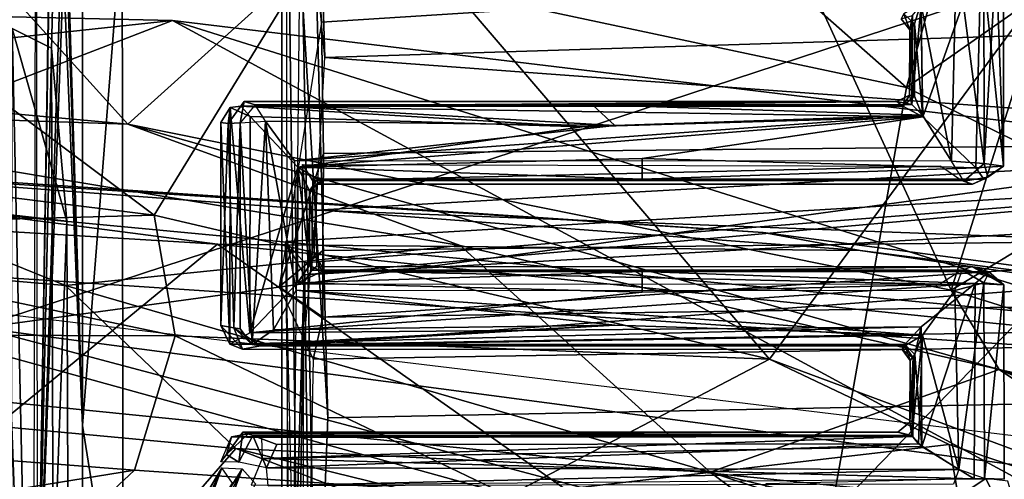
# Model space of a CAD drawing. Header units: millimetres. Extents: x -367 to 317, y -615 to 392.
# Tile 160 of 191: x 41 to 65, y 189 to 200. Entities that reach past the tile are written whole.
import ezdxf

# ---------------------------------------------------------------- set-up
doc = ezdxf.new("R2010")
doc.units = ezdxf.units.MM
doc.layers.add('Fbx_Root', color=7, linetype='Continuous', true_color=0x000000)
doc.styles.add('Default', font='arial.ttf')
doc.dimstyles.new('Default', dxfattribs={"dimscale": 10, "dimtxt": 2.5, "dimasz": 3, "dimexe": 1, "dimexo": 0.5, "dimgap": 0.8, "dimtad": 1, "dimtoh": 1, "dimzin": 1, "dimdsep": 46, "dimtxsty": 'Default', "dimcen": 2.5, "dimadec": 1, "dimazin": 1, "dimtfac": 1, "dimtdec": 4, "dimtix": 1, "dimtofl": 0, "dimtmove": 1, "dimatfit": 3, "dimfxl": 1, "dimtolj": 1, "dimtzin": 1, "dimarcsym": 0})

# ---------------------------------------------------------------- blocks, each defined once
blk = doc.blocks.new('*D1')
at = {"layer": 'Defpoints', "color": 0}
for p in [(-317.816, 295.28), (317.184, 295.28), (-317.816, -604.775)]:
    blk.add_point(p, dxfattribs=at)
at = {"layer": 'Fbx_Root', "color": 0, "lineweight": -2}
for p, q in [((-317.816, 290.28), (-317.816, -614.775)), ((317.184, 290.28), (317.184, -614.775)), ((287.184, -604.775), (-287.816, -604.775))]:
    blk.add_line(p, q, dxfattribs=at)
at = {"layer": 'Fbx_Root', "color": 0}
for points in [[(-287.816, -599.775), (-287.816, -609.775), (-317.816, -604.775)], [(287.184, -609.775), (287.184, -599.775), (317.184, -604.775)]]:
    blk.add_solid(points, dxfattribs=at)
at = {"layer": 'Fbx_Root', "color": 0, "insert": (-0.316, -584.012), "char_height": 25, "attachment_point": 5, "style": 'Default'}
blk.add_mtext('\\A1;635.00', dxfattribs=at)

msp = doc.modelspace()

# ---------------------------------------------------------------- linework, layer by layer
at = {"layer": 'Fbx_Root'}
for points in [[(41.323, 228.012, 331.41), (41.399, 184.236, 309.52), (41.81, 210.019, 339.319)], [(42.499, 190.429, 354.816), (42.492, 217.539, 368.958), (42.035, 205.44, 345.274)], [(42.492, 217.539, 368.958), (42.499, 190.429, 354.816), (43.478, 202.835, 361.647)], [(41.28, 176.342, 304.822), (41.384, 216.654, 325.733), (40.228, 204.705, 317.618)], [(62.761, 198.732, 360.974), (67.713, 216.656, 368.994), (51.592, 208.576, 364.78)], [(62.761, 198.732, 360.974), (71.22, 204.655, 364.725), (67.713, 216.656, 368.994)], [(18.739, 214.637, 317.452), (80.106, 206.025, 316.14), (39.078, 192.558, 306.426)], [(105.92, 201.831, 450.044), (39.993, 192.831, 477.345), (3.763, 212.381, 443.789)], [(13.64, 200.552, 631.001), (43.616, 197.832, 630.46), (31.07, 211.701, 629.671)], [(56.602, 209.524, 628.79), (31.07, 211.701, 629.671), (43.616, 197.832, 630.46)], [(41.778, 207.249, 336.478), (41.81, 210.019, 339.319), (41.399, 184.236, 309.52)], [(63.858, 193.757, 629.749), (56.602, 209.524, 628.79), (43.616, 197.832, 630.46)], [(68.081, 207.174, 628.29), (56.602, 209.524, 628.79), (63.858, 193.757, 629.749)], [(43.478, 202.835, 361.647), (62.761, 198.732, 360.974), (51.592, 208.576, 364.78)], [(48.107, 206.718, 359.691), (48.537, 190.623, 351.906), (47.506, 207.537, 359.298)], [(47.574, 174.358, 343.955), (47.506, 207.537, 359.298), (47.915, 174.918, 344.928)], [(48.537, 190.623, 351.906), (47.915, 174.918, 344.928), (47.506, 207.537, 359.298)], [(48.461, 199.476, 328.972), (47.668, 207.701, 327.149), (48.341, 203.395, 327.737)], [(41.831, 203.675, 336.509), (41.778, 207.249, 336.478), (41.399, 184.236, 309.52)], [(77.034, 201.697, 628.108), (68.081, 207.174, 628.29), (63.858, 193.757, 629.749)], [(48.182, 203.43, 353.707), (47.6, 206.946, 353.887), (48.379, 200.342, 352.783)], [(77.763, 191.204, 352.588), (48.537, 190.623, 351.906), (48.107, 206.718, 359.691), (77.955, 206.747, 360.24)], [(39.078, 192.558, 306.426), (80.106, 206.025, 316.14), (79.701, 181.351, 303.354)], [(20.256, 198.552, 535.882), (31.099, 205.445, 536.951), (44.26, 195.601, 536.84)], [(31.099, 205.445, 536.951), (49.311, 203.839, 537.978), (44.26, 195.601, 536.84)], [(42.035, 205.44, 345.274), (42.05, 203.678, 344.896), (42.499, 190.429, 354.816)], [(41.28, 176.342, 304.822), (40.228, 204.705, 317.618), (39.959, 188.685, 309.526)], [(62.761, 198.732, 360.974), (80.915, 189.829, 358.39), (71.22, 204.655, 364.725)], [(48.401, 175.382, 322.079), (47.862, 203.909, 322.091), (47.549, 174.423, 322.857)], [(47.862, 203.909, 322.091), (48.401, 175.382, 322.079), (76.2, 204.006, 321.667)], [(48.401, 175.382, 322.079), (77.352, 174.921, 321.669), (76.2, 204.006, 321.667)], [(41.946, 200.985, 339.14), (41.831, 203.675, 336.509), (41.399, 184.236, 309.52)], [(42.05, 203.678, 344.896), (42.038, 201.615, 343.259), (42.499, 190.429, 354.816)], [(49.311, 203.839, 537.978), (59.395, 192.06, 537.844), (44.26, 195.601, 536.84)], [(76.419, 200.352, 329.086), (48.341, 203.395, 327.737), (76.749, 203.729, 328.083)], [(49.311, 203.839, 537.978), (66.194, 201.302, 539.417), (59.395, 192.06, 537.844)], [(77.653, 202.21, 353.072), (48.182, 203.43, 353.707), (48.379, 200.342, 352.783)], [(76.419, 200.352, 329.086), (48.461, 199.476, 328.972), (48.341, 203.395, 327.737)], [(43.505, 184.137, 353.25), (43.478, 202.835, 361.647), (42.499, 190.429, 354.816)], [(59.617, 180.964, 352.746), (62.761, 198.732, 360.974), (43.478, 202.835, 361.647), (43.505, 184.137, 353.25)], [(47.403, 192.044, 336.431), (47.403, 175.382, 323.095), (47.403, 202.232, 324.583)], [(77.864, 197.406, 350.585), (77.653, 202.21, 353.072), (48.379, 200.342, 352.783), (48.43, 197.112, 350.823)], [(42.398, 178.151, 652.65), (14.829, 202.138, 751.405), (-9.157, 179.697, 654.035)], [(42.398, 178.151, 652.65), (95.187, 178.201, 674.852), (67.235, 200.543, 754.98), (14.829, 202.138, 751.405)], [(63.115, 200.801, 574.237), (63.161, 198.017, 574.232), (64.601, 202.064, 574.257)], [(63.121, 200.763, 598.567), (63.99, 202.088, 598.565), (63.867, 196.923, 598.582)], [(64.468, 196.758, 574.246), (64.601, 202.064, 574.257), (63.161, 198.017, 574.232)], [(63.867, 196.923, 598.582), (63.99, 202.088, 598.565), (64.668, 196.869, 598.033)], [(64.667, 202.087, 597.927), (64.668, 196.869, 598.033), (63.99, 202.088, 598.565)], [(65.15, 196.804, 574.89), (64.601, 202.064, 574.257), (64.468, 196.758, 574.246)], [(64.601, 202.064, 574.257), (65.15, 196.804, 574.89), (65.147, 202.052, 575.051)], [(64.667, 202.087, 597.927), (64.966, 201.909, 584.059), (64.668, 196.869, 598.033)], [(65.15, 196.804, 574.89), (64.668, 196.869, 598.033), (64.966, 201.909, 584.059)], [(64.966, 201.909, 584.059), (65.147, 202.052, 575.051), (65.15, 196.804, 574.89)], [(-19.15, 201.848, 373.925), (44.718, 200.378, 374.345), (-49.223, 190.262, 374.267)], [(-19.15, 201.848, 373.925), (24.542, 192.624, 419.33), (44.718, 200.378, 374.345)], [(105.92, 201.831, 450.044), (137.42, 179.928, 485.957), (39.993, 192.831, 477.345)], [(77.034, 201.697, 628.108), (63.858, 193.757, 629.749), (82.45, 187.956, 628.877)], [(42.499, 190.429, 354.816), (42.038, 201.615, 343.259), (41.399, 184.236, 309.52), (42.58, 157.796, 342.338)], [(42.038, 201.615, 343.259), (41.946, 200.985, 339.14), (41.399, 184.236, 309.52)], [(76.608, 185.68, 539.298), (59.395, 192.06, 537.844), (66.194, 201.302, 539.417), (72.395, 196.632, 539.737)], [(62.962, 200.298, 574.754), (63.115, 200.801, 574.237), (62.697, 200.544, 574.658)], [(62.896, 198.319, 598.175), (63.121, 200.763, 598.567), (63.153, 198.057, 598.57)], [(62.908, 200.504, 598.154), (63.121, 200.763, 598.567), (62.896, 198.319, 598.175)], [(63.115, 200.801, 574.237), (62.962, 200.298, 574.754), (63.161, 198.017, 574.232)], [(63.121, 200.763, 598.567), (63.867, 196.923, 598.582), (63.153, 198.057, 598.57)], [(31.239, 198.251, 630.46), (43.616, 197.832, 630.46), (13.64, 200.552, 631.001)], [(62.697, 200.544, 574.658), (62.632, 200.423, 588.482), (62.845, 200.153, 587.917)], [(62.845, 200.153, 587.917), (62.632, 200.423, 588.482), (62.908, 200.504, 598.154)], [(62.962, 200.298, 574.754), (62.697, 200.544, 574.658), (62.845, 200.153, 587.917)], [(62.837, 198.548, 588.915), (62.908, 200.504, 598.154), (62.896, 198.319, 598.175)], [(62.837, 198.548, 588.915), (62.845, 200.153, 587.917), (62.908, 200.504, 598.154)], [(-49.223, 190.262, 374.267), (44.718, 200.378, 374.345), (69.15, 187.137, 374.949)], [(262.031, 200.251, 77.066), (261.864, 199.266, 96.889), (20.397, 29.818, 150.584), (134.105, 110.737, 100.651)], [(90.704, 185.957, 421.541), (44.718, 200.378, 374.345), (24.542, 192.624, 419.33)], [(44.718, 200.378, 374.345), (90.704, 185.957, 421.541), (95.115, 194.306, 375.462)], [(95.115, 194.306, 375.462), (69.15, 187.137, 374.949), (44.718, 200.378, 374.345)], [(47.335, 193.84, 349.323), (48.43, 197.112, 350.823), (48.379, 200.342, 352.783)], [(77.182, 197.359, 330.919), (48.461, 199.476, 328.972), (76.419, 200.352, 329.086)], [(62.962, 200.298, 574.754), (62.845, 200.153, 587.917), (62.959, 198.52, 574.651)], [(63.161, 198.017, 574.232), (62.962, 200.298, 574.754), (62.959, 198.52, 574.651)], [(40.774, 200.188, 324.924), (40.298, 195.654, 338.752), (42.114, 195.448, 338.417)], [(41.899, 149.262, 308.274), (40.725, 149.078, 307.767), (40.774, 200.188, 324.924)], [(41.742, 199.704, 325.199), (41.899, 149.262, 308.274), (40.774, 200.188, 324.924)], [(42.114, 195.448, 338.417), (41.742, 199.704, 325.199), (40.774, 200.188, 324.924)], [(62.959, 198.52, 574.651), (62.845, 200.153, 587.917), (62.837, 198.548, 588.915)], [(41.742, 199.704, 325.199), (42.114, 195.448, 338.417), (42.308, 144.848, 321.522), (41.899, 149.262, 308.274)], [(261.864, 199.266, 96.889), (181.087, 142.075, 120.829), (20.397, 29.818, 150.584)], [(77.182, 197.359, 330.919), (48.244, 195.718, 331.918), (48.461, 199.476, 328.972)], [(20.256, 198.552, 535.882), (44.26, 195.601, 536.84), (32.231, 195.271, 537.419)], [(62.761, 198.732, 360.974), (59.617, 180.964, 352.746), (80.915, 189.829, 358.39)], [(62.524, 198.393, 588.44), (62.837, 198.548, 588.915), (62.896, 198.319, 598.175)], [(62.524, 198.393, 588.44), (62.671, 198.273, 574.667), (62.837, 198.548, 588.915)], [(62.837, 198.548, 588.915), (62.671, 198.273, 574.667), (62.959, 198.52, 574.651)], [(62.959, 198.52, 574.651), (62.671, 198.273, 574.667), (63.161, 198.017, 574.232)], [(46.473, 198.391, 588.815), (46.085, 197.848, 584.057), (46.397, 198.273, 574.735)], [(46.085, 197.848, 584.057), (46.473, 198.391, 588.815), (46.375, 197.863, 597.843)], [(46.473, 198.391, 588.815), (46.744, 198.306, 598.276), (46.375, 197.863, 597.843)], [(62.671, 198.273, 574.667), (62.524, 198.393, 588.44), (46.397, 198.273, 574.735)], [(46.397, 198.273, 574.735), (62.524, 198.393, 588.44), (46.473, 198.391, 588.815)], [(62.524, 198.393, 588.44), (55.043, 198.309, 598.081), (46.744, 198.306, 598.276), (46.473, 198.391, 588.815)], [(46.744, 198.306, 598.276), (55.043, 198.309, 598.081), (55.589, 197.801, 598.586)], [(47.002, 197.905, 598.545), (46.744, 198.306, 598.276), (55.589, 197.801, 598.586)], [(62.896, 198.319, 598.175), (55.043, 198.309, 598.081), (62.524, 198.393, 588.44)], [(63.153, 198.057, 598.57), (55.043, 198.309, 598.081), (62.896, 198.319, 598.175)], [(63.153, 198.057, 598.57), (55.589, 197.801, 598.586), (55.043, 198.309, 598.081)], [(59.234, 195.169, 374.068), (27.129, 197.311, 366.894), (14.255, 198.069, 374.203)], [(95.201, 190.44, 375.813), (59.234, 195.169, 374.068), (14.255, 198.069, 374.203)], [(14.255, 198.069, 374.203), (24.031, 195.162, 374.331), (95.201, 190.44, 375.813)], [(22.269, 195.587, 628.61), (42.081, 193.874, 628.233), (31.239, 198.251, 630.46)], [(51.791, 194.854, 629.697), (31.239, 198.251, 630.46), (42.081, 193.874, 628.233)], [(51.791, 194.854, 629.697), (43.616, 197.832, 630.46), (31.239, 198.251, 630.46)], [(46.13, 198.241, 574.609), (45.902, 197.877, 575.226), (46.126, 192.426, 574.66)], [(45.902, 197.877, 575.226), (46.13, 198.241, 574.609), (46.085, 197.848, 584.057)], [(46.13, 198.241, 574.609), (46.397, 198.273, 574.735), (46.085, 197.848, 584.057)], [(46.612, 192.705, 574.233), (46.13, 198.241, 574.609), (46.126, 192.426, 574.66)], [(46.624, 198.021, 574.247), (46.397, 198.273, 574.735), (46.13, 198.241, 574.609)], [(46.13, 198.241, 574.609), (46.612, 192.705, 574.233), (46.624, 198.021, 574.247)], [(46.397, 198.273, 574.735), (63.161, 198.017, 574.232), (62.671, 198.273, 574.667)], [(54.788, 197.766, 574.219), (46.397, 198.273, 574.735), (46.624, 198.021, 574.247)], [(46.397, 198.273, 574.735), (54.788, 197.766, 574.219), (63.161, 198.017, 574.232)], [(55.589, 197.801, 598.586), (63.153, 198.057, 598.57), (47.715, 196.931, 598.586)], [(63.867, 196.923, 598.582), (47.715, 196.931, 598.586), (63.153, 198.057, 598.57)], [(65.039, 191.805, 629.269), (63.858, 193.757, 629.749), (43.616, 197.832, 630.46)], [(65.039, 191.805, 629.269), (43.616, 197.832, 630.46), (51.791, 194.854, 629.697)], [(45.902, 197.877, 575.226), (46.085, 197.848, 584.057), (45.9, 192.889, 575.084)], [(46.126, 192.426, 574.66), (45.902, 197.877, 575.226), (45.9, 192.889, 575.084)], [(46.224, 192.829, 590.727), (45.9, 192.889, 575.084), (46.085, 197.848, 584.057)], [(46.085, 197.848, 584.057), (46.375, 197.863, 597.843), (46.224, 192.829, 590.727)], [(46.375, 192.806, 597.787), (46.224, 192.829, 590.727), (46.375, 197.863, 597.843)], [(47.002, 197.905, 598.545), (46.672, 192.424, 598.328), (46.375, 197.863, 597.843)], [(46.375, 192.806, 597.787), (46.375, 197.863, 597.843), (46.672, 192.424, 598.328)], [(46.624, 198.021, 574.247), (46.612, 192.705, 574.233), (47.8, 196.777, 574.225)], [(54.788, 197.766, 574.219), (46.624, 198.021, 574.247), (47.8, 196.777, 574.225)], [(46.672, 192.424, 598.328), (47.002, 197.905, 598.545), (47.196, 192.782, 598.576)], [(47.196, 192.782, 598.576), (47.002, 197.905, 598.545), (47.758, 193.758, 598.586)], [(47.002, 197.905, 598.545), (55.589, 197.801, 598.586), (47.715, 196.931, 598.586)], [(47.715, 196.931, 598.586), (47.758, 193.758, 598.586), (47.002, 197.905, 598.545)], [(63.161, 198.017, 574.232), (54.788, 197.766, 574.219), (47.8, 196.777, 574.225)], [(47.8, 196.777, 574.225), (56.263, 196.99, 574.219), (63.161, 198.017, 574.232)], [(56.263, 196.99, 574.219), (64.468, 196.758, 574.246), (63.161, 198.017, 574.232)], [(45.821, 194.886, 365.111), (36.217, 186.992, 361.563), (-0.101, 188.927, 361.607), (-0.301, 197.671, 365.402)], [(45.821, 194.886, 365.111), (-0.301, 197.671, 365.402), (27.129, 197.311, 366.894)], [(59.234, 195.169, 374.068), (61.625, 194.733, 367.319), (27.129, 197.311, 366.894)], [(27.129, 197.311, 366.894), (61.625, 194.733, 367.319), (45.821, 194.886, 365.111)], [(77.223, 194.616, 334.092), (48.244, 195.718, 331.918), (77.182, 197.359, 330.919)], [(48.407, 194.73, 348.179), (77.327, 195.065, 347.956), (77.864, 197.406, 350.585), (48.43, 197.112, 350.823)], [(48.43, 197.112, 350.823), (47.335, 193.84, 349.323), (48.407, 194.73, 348.179)], [(47.8, 196.777, 574.225), (56.265, 196.482, 574.722), (56.263, 196.99, 574.219)], [(47.914, 196.841, 598.537), (48.143, 194.25, 598.1), (47.908, 193.891, 598.57)], [(48.161, 196.442, 598.095), (48.143, 194.25, 598.1), (47.914, 196.841, 598.537)], [(63.605, 196.804, 598.594), (48.161, 196.442, 598.095), (47.914, 196.841, 598.537)], [(56.263, 196.99, 574.219), (56.265, 196.482, 574.722), (64.468, 196.758, 574.246)], [(63.867, 196.923, 598.582), (64.668, 196.869, 598.033), (64.173, 196.433, 597.939)], [(64.764, 196.534, 588.194), (64.173, 196.433, 597.939), (64.668, 196.869, 598.033)], [(65.15, 196.804, 574.89), (64.764, 196.534, 588.194), (64.668, 196.869, 598.033)], [(47.785, 193.935, 574.234), (47.8, 196.777, 574.225), (46.612, 192.705, 574.233)], [(75.975, 196.642, 317.172), (47.496, 194.949, 317.557), (47.957, 194.425, 316.502)], [(47.496, 194.949, 317.557), (75.975, 196.642, 317.172), (47.954, 194.13, 318.41)], [(47.785, 193.935, 574.234), (48.087, 194.365, 574.469), (47.8, 196.777, 574.225)], [(56.265, 196.482, 574.722), (47.8, 196.777, 574.225), (48.277, 196.483, 574.655)], [(47.8, 196.777, 574.225), (48.086, 196.196, 574.57), (48.277, 196.483, 574.655)], [(47.8, 196.777, 574.225), (48.087, 194.365, 574.469), (48.086, 196.196, 574.57)], [(47.954, 194.13, 318.41), (75.975, 196.642, 317.172), (76.506, 195.76, 318.835)], [(75.975, 196.642, 317.172), (47.957, 194.425, 316.502), (48.106, 184.024, 311.362), (76.509, 183.387, 310.584)], [(48.161, 196.442, 598.095), (63.605, 196.804, 598.594), (64.123, 196.447, 598.123)], [(64.667, 196.483, 574.692), (64.468, 196.758, 574.246), (56.265, 196.482, 574.722)], [(65.15, 196.804, 574.89), (64.468, 196.758, 574.246), (64.667, 196.483, 574.692)], [(64.667, 196.483, 574.692), (64.764, 196.534, 588.194), (65.15, 196.804, 574.89)], [(47.403, 196.479, 352.77), (47.403, 174.706, 343.327), (47.403, 191.174, 342.162)], [(48.416, 196.458, 577.464), (48.277, 196.483, 574.655), (48.086, 196.196, 574.57)], [(48.254, 196.357, 588.435), (48.416, 196.458, 577.464), (48.086, 196.196, 574.57)], [(48.086, 196.196, 574.57), (48.205, 194.636, 588.417), (48.254, 196.357, 588.435)], [(48.236, 196.359, 588.432), (48.256, 194.338, 588.433), (48.143, 194.25, 598.1), (48.161, 196.442, 598.095)], [(64.123, 196.447, 598.123), (64.367, 196.362, 588.434), (48.236, 196.359, 588.432), (48.161, 196.442, 598.095)], [(64.382, 196.362, 588.434), (64.667, 196.483, 574.692), (48.416, 196.458, 577.464), (48.254, 196.357, 588.435)], [(48.277, 196.483, 574.655), (48.416, 196.458, 577.464), (56.265, 196.482, 574.722)], [(64.667, 196.483, 574.692), (56.265, 196.482, 574.722), (48.416, 196.458, 577.464)], [(64.173, 196.433, 597.939), (64.764, 196.534, 588.194), (64.382, 196.362, 588.434)], [(64.382, 196.362, 588.434), (64.764, 196.534, 588.194), (64.667, 196.483, 574.692)], [(48.205, 194.636, 588.417), (48.086, 196.196, 574.57), (48.087, 194.365, 574.469)], [(42.114, 195.448, 338.417), (40.298, 195.654, 338.752), (40.261, 144.533, 321.69)], [(77.02, 183.561, 318.839), (47.771, 183.268, 318.371), (47.954, 194.13, 318.41), (76.506, 195.76, 318.835)], [(77.223, 194.616, 334.092), (47.94, 192.422, 337.421), (48.244, 195.718, 331.918)], [(22.269, 195.587, 628.61), (23.816, 191.964, 625.689), (46.271, 189.869, 625.087), (42.081, 193.874, 628.233)], [(44.783, 192.632, 538.702), (32.231, 195.271, 537.419), (44.26, 195.601, 536.84)], [(42.308, 144.848, 321.522), (42.114, 195.448, 338.417), (40.261, 144.533, 321.69)], [(59.395, 192.06, 537.844), (44.783, 192.632, 538.702), (44.26, 195.601, 536.84)], [(104.091, 185.522, 376.377), (95.201, 190.44, 375.813), (24.031, 195.162, 374.331)], [(44.783, 192.632, 538.702), (30.878, 192.674, 539.265), (32.231, 195.271, 537.419)], [(95.201, 190.44, 375.813), (61.625, 194.733, 367.319), (59.234, 195.169, 374.068)], [(36.217, 186.992, 361.563), (45.821, 194.886, 365.111), (68.256, 179.096, 360.193)], [(95.303, 189.848, 366.942), (68.256, 179.096, 360.193), (45.821, 194.886, 365.111)], [(95.303, 189.848, 366.942), (45.821, 194.886, 365.111), (61.625, 194.733, 367.319)], [(47.496, 194.949, 317.557), (47.618, 182.905, 311.842), (47.957, 194.425, 316.502)], [(47.954, 194.13, 318.41), (47.771, 183.268, 318.371), (47.496, 194.949, 317.557)], [(77.327, 195.065, 347.956), (48.407, 194.73, 348.179), (48.412, 193.094, 345.157)], [(77.327, 195.065, 347.956), (48.412, 193.094, 345.157), (77.829, 193.518, 344.955)], [(57.933, 189.284, 626.062), (51.791, 194.854, 629.697), (42.081, 193.874, 628.233)], [(48.407, 194.73, 348.179), (47.335, 193.84, 349.323), (48.412, 193.094, 345.157)], [(57.933, 189.284, 626.062), (65.039, 191.805, 629.269), (51.791, 194.854, 629.697)], [(95.201, 190.44, 375.813), (95.303, 189.848, 366.942), (61.625, 194.733, 367.319)], [(47.618, 182.905, 311.842), (48.106, 184.024, 311.362), (47.957, 194.425, 316.502)], [(77.223, 194.616, 334.092), (77.462, 192.912, 337.839), (47.94, 192.422, 337.421)], [(48.087, 194.365, 574.469), (48.392, 194.211, 574.664), (48.205, 194.636, 588.417)], [(48.392, 194.211, 574.664), (48.4, 194.332, 588.433), (48.205, 194.636, 588.417)], [(48.087, 194.365, 574.469), (47.785, 193.935, 574.234), (48.392, 194.211, 574.664)], [(48.392, 194.211, 574.664), (47.785, 193.935, 574.234), (56.263, 194.212, 574.722)], [(56.263, 193.705, 574.219), (56.263, 194.212, 574.722), (47.785, 193.935, 574.234)], [(63.585, 193.906, 598.587), (47.908, 193.891, 598.57), (48.143, 194.25, 598.1)], [(64.367, 194.332, 588.432), (64.124, 194.248, 598.099), (48.143, 194.25, 598.1), (48.256, 194.338, 588.433)], [(64.124, 194.248, 598.099), (63.585, 193.906, 598.587), (48.143, 194.25, 598.1)], [(48.392, 194.211, 574.664), (56.263, 194.212, 574.722), (64.371, 194.333, 588.428), (48.4, 194.332, 588.433)], [(64.787, 194.207, 574.651), (64.371, 194.333, 588.428), (56.263, 194.212, 574.722)], [(56.263, 194.212, 574.722), (64.447, 193.919, 574.232), (64.787, 194.207, 574.651)], [(64.447, 193.919, 574.232), (56.263, 194.212, 574.722), (56.263, 193.705, 574.219)], [(64.667, 193.939, 597.991), (63.951, 193.748, 598.579), (64.131, 194.251, 598.096)], [(64.371, 194.333, 588.428), (64.766, 194.145, 588.447), (64.131, 194.251, 598.096)], [(64.131, 194.251, 598.096), (64.766, 194.145, 588.447), (64.667, 193.939, 597.991)], [(65.153, 193.883, 574.84), (64.371, 194.333, 588.428), (64.787, 194.207, 574.651)], [(65.153, 193.883, 574.84), (64.766, 194.145, 588.447), (64.371, 194.333, 588.428)], [(64.447, 193.919, 574.232), (65.153, 193.883, 574.84), (64.787, 194.207, 574.651)], [(56.263, 193.705, 574.219), (47.785, 193.935, 574.234), (46.612, 192.705, 574.233)], [(46.612, 192.705, 574.233), (63.124, 192.852, 574.226), (64.447, 193.919, 574.232)], [(64.447, 193.919, 574.232), (56.263, 193.705, 574.219), (46.612, 192.705, 574.233)], [(63.124, 192.852, 574.226), (63.137, 189.917, 574.253), (64.447, 193.919, 574.232)], [(64.426, 189.117, 574.176), (64.447, 193.919, 574.232), (63.137, 189.917, 574.253)], [(64.667, 193.939, 597.991), (64.048, 189.353, 598.581), (63.951, 193.748, 598.579)], [(64.048, 189.353, 598.581), (64.667, 193.939, 597.991), (64.682, 189.126, 597.885)], [(64.426, 189.117, 574.176), (65.164, 189.114, 574.864), (65.153, 193.883, 574.84), (64.447, 193.919, 574.232)], [(64.667, 193.939, 597.991), (64.766, 194.145, 588.447), (65.153, 193.883, 574.84)], [(65.153, 193.883, 574.84), (64.682, 189.126, 597.885), (64.667, 193.939, 597.991)], [(46.271, 189.869, 625.087), (57.933, 189.284, 626.062), (42.081, 193.874, 628.233)], [(55.589, 192.893, 598.586), (47.196, 192.782, 598.576), (47.758, 193.758, 598.586)], [(48.172, 192.064, 341.186), (48.412, 193.094, 345.157), (47.335, 193.84, 349.323)], [(47.758, 193.758, 598.586), (63.951, 193.748, 598.579), (63.158, 192.65, 598.579)], [(63.158, 192.65, 598.579), (55.589, 192.893, 598.586), (47.758, 193.758, 598.586)], [(63.951, 193.748, 598.579), (64.048, 189.353, 598.581), (63.158, 192.65, 598.579)], [(65.039, 191.805, 629.269), (82.45, 187.956, 628.877), (63.858, 193.757, 629.749)], [(65.164, 189.114, 574.864), (64.682, 189.126, 597.885), (65.153, 193.883, 574.84)], [(77.58, 192.54, 340.72), (77.829, 193.518, 344.955), (48.412, 193.094, 345.157), (48.172, 192.064, 341.186)], [(39.993, 192.831, 477.345), (116.638, 172.47, 516.367), (15.004, 179.434, 520.323)], [(137.42, 179.928, 485.957), (116.638, 172.47, 516.367), (39.993, 192.831, 477.345)], [(46.433, 192.305, 588.044), (45.9, 192.889, 575.084), (46.224, 192.829, 590.727)], [(46.433, 192.305, 588.044), (46.126, 192.426, 574.66), (45.9, 192.889, 575.084)], [(63.124, 192.852, 574.226), (46.126, 192.426, 574.66), (62.721, 192.422, 574.628)], [(46.612, 192.705, 574.233), (46.126, 192.426, 574.66), (63.124, 192.852, 574.226)], [(46.375, 192.806, 597.787), (46.672, 192.424, 598.328), (46.224, 192.829, 590.727)], [(46.88, 192.386, 598.059), (46.224, 192.829, 590.727), (46.672, 192.424, 598.328)], [(46.433, 192.305, 588.044), (46.224, 192.829, 590.727), (46.88, 192.386, 598.059)], [(55.589, 192.893, 598.586), (46.672, 192.424, 598.328), (47.196, 192.782, 598.576)], [(55.589, 192.893, 598.586), (46.88, 192.386, 598.059), (46.672, 192.424, 598.328)], [(46.88, 192.386, 598.059), (55.589, 192.893, 598.586), (63.158, 192.65, 598.579)], [(78.157, 177.026, 337.857), (47.898, 177.407, 337.405), (47.94, 192.422, 337.421), (77.462, 192.912, 337.839)], [(62.721, 192.422, 574.628), (62.963, 192.178, 574.73), (63.124, 192.852, 574.226)], [(63.124, 192.852, 574.226), (62.963, 192.178, 574.73), (63.137, 189.917, 574.253)], [(24.542, 192.624, 419.33), (-27.035, 187.969, 423.747), (41.763, 187.46, 424.1)], [(90.704, 185.957, 421.541), (24.542, 192.624, 419.33), (41.763, 187.46, 424.1)], [(29.128, 190.464, 541.344), (30.878, 192.674, 539.265), (44.783, 192.632, 538.702), (43.78, 189.334, 541.9)], [(38.638, 169.532, 295.144), (39.078, 192.558, 306.426), (79.701, 181.351, 303.354), (80.751, 160.833, 294.228)], [(52.979, 188.703, 541.653), (43.78, 189.334, 541.9), (44.783, 192.632, 538.702)], [(59.395, 192.06, 537.844), (52.979, 188.703, 541.653), (44.783, 192.632, 538.702)], [(46.88, 192.386, 598.059), (63.158, 192.65, 598.579), (62.721, 192.386, 598.151)], [(77.58, 192.54, 340.72), (48.172, 192.064, 341.186), (47.875, 177.37, 341.142), (78.256, 177.052, 340.703)], [(62.928, 192.095, 598.165), (62.721, 192.386, 598.151), (63.158, 192.65, 598.579)], [(63.158, 192.65, 598.579), (62.889, 190.189, 598.155), (62.928, 192.095, 598.165)], [(62.889, 190.189, 598.155), (63.158, 192.65, 598.579), (63.053, 189.984, 598.534)], [(63.053, 189.984, 598.534), (63.158, 192.65, 598.579), (64.048, 189.353, 598.581)], [(62.721, 192.422, 574.628), (46.126, 192.426, 574.66), (46.433, 192.305, 588.044), (62.653, 192.301, 588.421)], [(62.653, 192.301, 588.421), (46.433, 192.305, 588.044), (46.88, 192.386, 598.059), (62.721, 192.386, 598.151)], [(62.721, 192.422, 574.628), (62.653, 192.301, 588.421), (62.848, 192.028, 586.764)], [(62.721, 192.386, 598.151), (62.928, 192.095, 598.165), (62.653, 192.301, 588.421)], [(62.928, 192.095, 598.165), (62.848, 192.028, 586.764), (62.653, 192.301, 588.421)], [(62.963, 192.178, 574.73), (62.721, 192.422, 574.628), (62.848, 192.028, 586.764)], [(47.403, 175.382, 323.095), (47.403, 192.044, 336.431), (47.403, 175.783, 336.075)], [(63.807, 189.965, 538.613), (52.979, 188.703, 541.653), (59.395, 192.06, 537.844)], [(63.807, 189.965, 538.613), (59.395, 192.06, 537.844), (76.608, 185.68, 539.298)], [(62.963, 192.178, 574.73), (62.848, 192.028, 586.764), (62.844, 190.512, 587.432), (62.918, 190.158, 574.705)], [(62.844, 190.512, 587.432), (62.928, 192.095, 598.165), (62.889, 190.189, 598.155)], [(62.928, 192.095, 598.165), (62.844, 190.512, 587.432), (62.848, 192.028, 586.764)], [(63.137, 189.917, 574.253), (62.963, 192.178, 574.73), (62.918, 190.158, 574.705)], [(44.221, 187.503, 621.914), (46.271, 189.869, 625.087), (23.816, 191.964, 625.689)], [(44.221, 187.503, 621.914), (23.816, 191.964, 625.689), (26.98, 188.208, 621.493)], [(75.006, 185.127, 625.173), (65.039, 191.805, 629.269), (57.933, 189.284, 626.062)], [(65.039, 191.805, 629.269), (75.006, 185.127, 625.173), (90.444, 181.058, 624.954)], [(90.444, 181.058, 624.954), (87.829, 183.949, 627.923), (65.039, 191.805, 629.269)], [(87.829, 183.949, 627.923), (82.45, 187.956, 628.877), (65.039, 191.805, 629.269)], [(77.763, 191.204, 352.588), (78.568, 174.547, 345.282), (47.915, 174.918, 344.928), (48.537, 190.623, 351.906)], [(43.78, 189.334, 541.9), (28.919, 186.925, 545.9), (29.128, 190.464, 541.344)], [(42.499, 190.429, 354.816), (42.58, 157.796, 342.338), (43.505, 184.137, 353.25)], [(62.552, 190.27, 588.191), (62.844, 190.512, 587.432), (62.889, 190.189, 598.155)], [(62.918, 190.158, 574.705), (62.844, 190.512, 587.432), (62.552, 190.27, 588.191)], [(45.903, 189.536, 575.29), (46.164, 190.155, 575.262), (46.039, 189.715, 582.207)], [(46.44, 190.267, 588.93), (46.039, 189.715, 582.207), (46.574, 190.225, 583.156)], [(46.039, 189.715, 582.207), (46.44, 190.267, 588.93), (46.346, 189.527, 597.8)], [(46.574, 190.225, 583.156), (46.039, 189.715, 582.207), (46.164, 190.155, 575.262)], [(62.552, 190.27, 588.191), (46.574, 190.225, 583.156), (46.164, 190.155, 575.262), (62.918, 190.158, 574.705)], [(62.918, 190.158, 574.705), (46.164, 190.155, 575.262), (46.904, 190.136, 574.551)], [(46.346, 189.527, 597.8), (46.44, 190.267, 588.93), (46.691, 190.182, 598.173)], [(46.346, 189.527, 597.8), (46.691, 190.182, 598.173), (47.026, 189.39, 598.622)], [(62.552, 190.27, 588.191), (62.889, 190.189, 598.155), (46.44, 190.267, 588.93)], [(46.574, 190.225, 583.156), (62.552, 190.27, 588.191), (46.44, 190.267, 588.93)], [(46.44, 190.267, 588.93), (62.889, 190.189, 598.155), (46.691, 190.182, 598.173)], [(63.053, 189.984, 598.534), (47.281, 189.965, 598.516), (46.691, 190.182, 598.173), (62.889, 190.189, 598.155)], [(47.281, 189.965, 598.516), (47.026, 189.39, 598.622), (46.691, 190.182, 598.173)], [(46.904, 190.136, 574.551), (46.917, 189.62, 574.233), (62.918, 190.158, 574.705)], [(62.918, 190.158, 574.705), (46.917, 189.62, 574.233), (63.137, 189.917, 574.253)], [(61.635, 183.911, 619.719), (46.271, 189.869, 625.087), (44.221, 187.503, 621.914)], [(62.463, 185.899, 622.928), (57.933, 189.284, 626.062), (46.271, 189.869, 625.087)], [(61.635, 183.911, 619.719), (62.463, 185.899, 622.928), (46.271, 189.869, 625.087)], [(46.917, 189.62, 574.233), (64.426, 189.117, 574.176), (63.137, 189.917, 574.253)], [(47.281, 189.965, 598.516), (63.053, 189.984, 598.534), (47.026, 189.39, 598.622)], [(64.048, 189.353, 598.581), (47.026, 189.39, 598.622), (63.053, 189.984, 598.534)], [(63.807, 189.965, 538.613), (64.463, 186.247, 542.728), (52.979, 188.703, 541.653)], [(81.385, 162.078, 346.508), (80.915, 189.829, 358.39), (59.617, 180.964, 352.746)], [(76.608, 185.68, 539.298), (64.463, 186.247, 542.728), (63.807, 189.965, 538.613)], [(208.854, 131.177, 90.294), (287.189, 189.615, 74.337), (34.467, 4.457, 147.586)], [(287.189, 189.615, 74.337), (172.593, 112.085, 133.258), (34.467, 4.457, 147.586)], [(45.903, 189.536, 575.29), (46.039, 189.715, 582.207), (46.346, 189.527, 597.8)], [(46.917, 189.62, 574.233), (46.647, 188.967, 573.979), (64.426, 189.117, 574.176)], [(43.78, 189.334, 541.9), (40.165, 185.957, 547.159), (28.919, 186.925, 545.9)], [(40.165, 185.957, 547.159), (43.78, 189.334, 541.9), (52.979, 188.703, 541.653), (52.747, 185.374, 546.816)], [(45.924, 189.394, 574.882), (42.664, 183.709, 577.181), (42.764, 184.043, 571.797)], [(45.924, 189.394, 574.882), (45.212, 187.422, 589.088), (42.664, 183.709, 577.181)], [(44.661, 186.586, 572.446), (45.924, 189.394, 574.882), (42.764, 184.043, 571.797)], [(44.661, 186.586, 572.446), (46.19, 189.01, 574.038), (45.924, 189.394, 574.882)], [(45.204, 186.806, 596.796), (46.428, 189.365, 597.969), (45.164, 185.924, 601.109)], [(45.164, 185.924, 601.109), (46.428, 189.365, 597.969), (46.754, 189, 598.896)], [(45.204, 186.806, 596.796), (45.212, 187.422, 589.088), (46.428, 189.365, 597.969)], [(45.924, 189.394, 574.882), (46.428, 189.365, 597.969), (45.212, 187.422, 589.088)], [(64.048, 189.353, 598.581), (47.064, 188.949, 598.91), (47.026, 189.39, 598.622)], [(64.048, 189.353, 598.581), (63.917, 188.989, 598.79), (47.064, 188.949, 598.91)], [(81.509, 181.567, 621.851), (75.006, 185.127, 625.173), (57.933, 189.284, 626.062)], [(81.509, 181.567, 621.851), (57.933, 189.284, 626.062), (62.463, 185.899, 622.928)], [(64.713, 189.125, 574.211), (59.306, 188.994, 574.039), (59.177, 185.454, 571.933)], [(59.177, 185.454, 571.933), (66.002, 186.465, 573.015), (64.713, 189.125, 574.211)], [(64.713, 189.125, 574.211), (66.002, 186.465, 573.015), (65.255, 189.059, 574.907)]]:
    msp.add_3dface(points, dxfattribs=at)

# ---------------------------------------------------------------- dimensions: what is measured, and where the dimension line sits
dim = msp.add_linear_dim(base=(-317.816, -604.775), p1=(317.184, 295.28), p2=(-317.816, 295.28), angle=180, dimstyle='Default', override={"dimscale": 10, "dimtxt": 2.5, "dimasz": 3, "dimexe": 1, "dimexo": 0.5, "dimgap": 0.8, "dimtad": 1, "dimtih": 0, "dimtoh": 0, "dimdec": 2, "dimlfac": 1, "dimzin": 1, "dimtxsty": 'Default', "dimsah": 0, "dimcen": 2.5, "dimadec": 1, "dimazin": 1, "dimtix": 0, "dimtmove": 0, "dimtzin": 1}, dxfattribs=at)
dim.commit()
dim.dimension.update_dxf_attribs({"geometry": '*D1', "text_midpoint": (-0.316, -584.012)})

doc.saveas('drawing.dxf')
